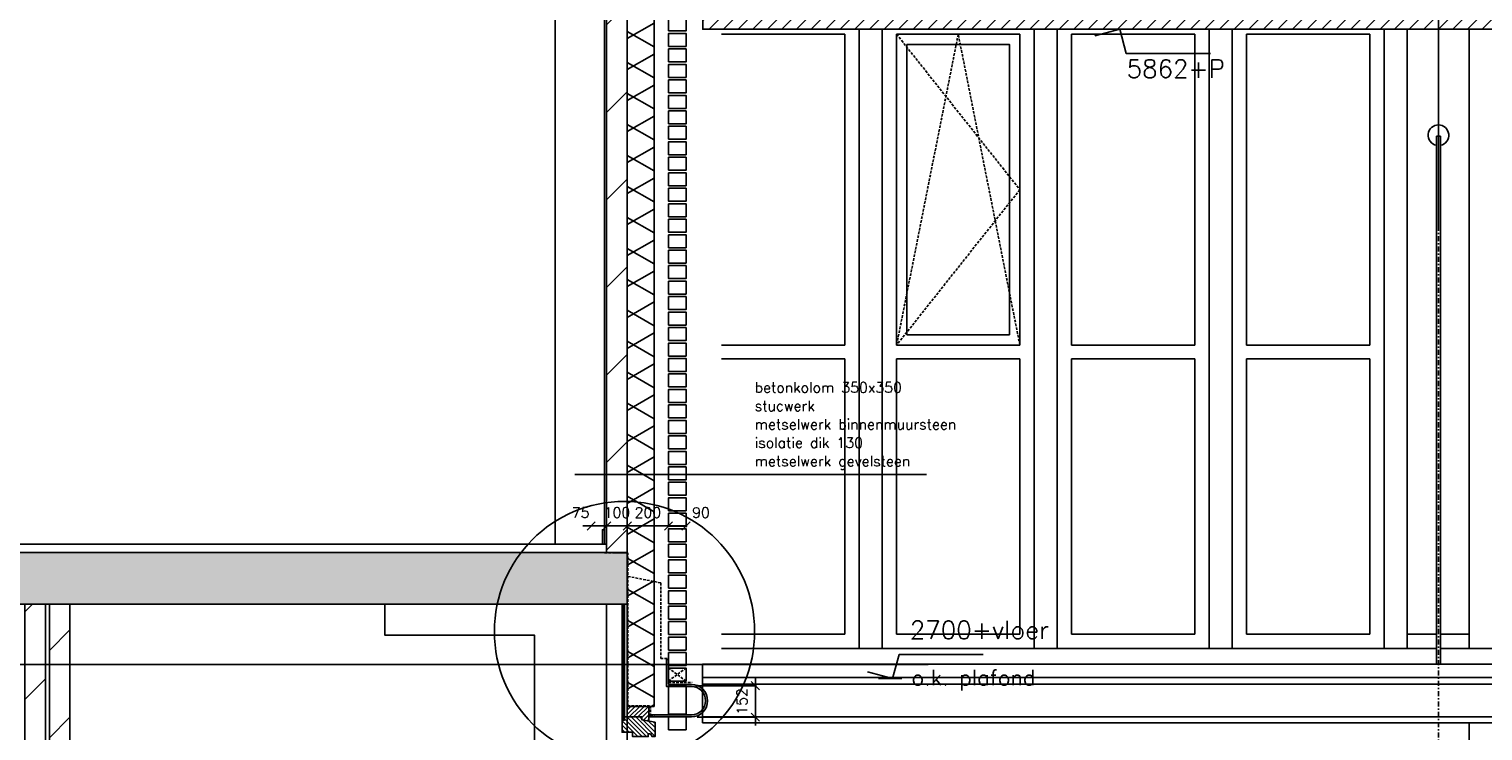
# Model space of a CAD drawing. Extents: x 149262 to 371235, y 141599 to 287858.
# Tile 27 of 60: x 166136 to 173183, y 146665 to 150065. Entities that reach past the tile are written whole.
import ezdxf

# ---------------------------------------------------------------- set-up
doc = ezdxf.new("R2010")
doc.units = 0
doc.header["$LTSCALE"] = 50
doc.header["$MEASUREMENT"] = 0
doc.header["$PDMODE"] = 3
doc.header["$PDSIZE"] = 0.1
for name, pattern in [('DASHDOT', [1, 0.5, -0.25, 0, -0.25]), ('DD1', [2.66667, 1.66667, -0.5, 0, -0.5]), ('HIDDEN', [0.375, 0.25, -0.125])]:
    doc.linetypes.add(name, pattern=pattern)
doc.layers.get('0').update_dxf_attribs({"linetype": 'CONTINUOUS'})
doc.layers.get('DEFPOINTS').update_dxf_attribs({"linetype": 'CONTINUOUS'})
for name, color, linetype in [('_DETAILNUMMERS', 4, 'CONTINUOUS'), ('A--01A1_ACEER', 1, 'CONTINUOUS'), ('A--A21--_F-23-', 9, 'CONTINUOUS'), ('A--A21--_F123-', 9, 'CONTINUOUS'), ('A--A22--_F123-', 9, 'CONTINUOUS'), ('A--A23--_F--3-', 9, 'CONTINUOUS'), ('A--A35--_F--3-', 9, 'CONTINUOUS'), ('A--A42--_F--3-', 9, 'CONTINUOUS'), ('A--L13DC4_VLOEREN', 4, 'HIDDEN'), ('A--L21--', 3, 'CONTINUOUS'), ('A--L21--_F--3-', 7, 'CONTINUOUS'), ('A--L21--_F-23-', 4, 'CONTINUOUS'), ('A--L21DC1_BUITENWAND', 1, 'HIDDEN'), ('A--L22--', 3, 'CONTINUOUS'), ('A--L22--_F--3-', 7, 'CONTINUOUS'), ('A--L22D2_BINNENWAND', 2, 'CONTINUOUS'), ('A--L23--', 7, 'CONTINUOUS'), ('A--L23--_F--3-', 7, 'CONTINUOUS'), ('A--L28--_F--3-', 1, 'CONTINUOUS'), ('A--L28D1_KONSTRUKTIES', 1, 'CONTINUOUS'), ('A--L31--', 2, 'CONTINUOUS'), ('A--L31--_F--3-', 7, 'CONTINUOUS'), ('A--L31A1_BUITENKOZIJN', 1, 'CONTINUOUS'), ('A--L42--', 7, 'CONTINUOUS'), ('A--L42--_F--3-', 7, 'CONTINUOUS'), ('A--M$1A-_F123-', 1, 'CONTINUOUS'), ('A--M01A1_MAATVOERING', 1, 'CONTINUOUS'), ('A--M01B1_HOOGTE_MAATV', 1, 'CONTINUOUS'), ('A--T01A-25_TEKST', 2, 'CONTINUOUS'), ('A--T01B2_HOOGTE_MAATV', 2, 'CONTINUOUS'), ('A--T01B3_HOOGTE_MAATV', 3, 'CONTINUOUS'), ('AL21-D3-_BUITENWAND', 3, 'CONTINUOUS'), ('STRAMIEN', 8, 'DD1'), ('X--LR---_CP', 7, 'CONTINUOUS')]:
    doc.layers.add(name, color=color, linetype=linetype)
doc.styles.add('HIEMSTRA', font='romans.shx')
doc.styles.add('HOOGTEXT', font='ROMANS.shx', dxfattribs={"height": 2.5})
doc.linetypes.add('BATTING', pattern='A,0.0001,-0.1,[134,ltypeshp.shx,S=0.1,R=0,X=-0.1,Y=0],-0.2,[134,ltypeshp.shx,S=0.1,R=180,X=0.1,Y=0],-0.1', length=0.4001)
doc.dimstyles.get("Standard").update_dxf_attribs({"dimscale": 50, "dimtxt": 2.5, "dimasz": 2, "dimexe": 0.3, "dimexo": 0.3, "dimgap": 2, "dimtad": 1, "dimdec": 0, "dimzin": 0, "dimdsep": 46, "dimtxsty": 'HIEMSTRA', "dimblk1": 'OBLIQUE', "dimblk2": 'OBLIQUE', "dimsah": 1, "dimcen": 0.09, "dimdle": 0.3, "dimclrd": 1, "dimclre": 1, "dimclrt": 2, "dimadec": 0, "dimazin": 0, "dimtfac": 1, "dimtdec": 4, "dimtix": 1, "dimtmove": 2, "dimatfit": 3, "dimldrblk": 'OBLIQUE', "dimfxl": 0, "dimtvp": 625, "dimtolj": 1, "dimtzin": 0, "dimarcsym": 0})

# ---------------------------------------------------------------- blocks, each defined once
blk = doc.blocks.new('*U634')
at = {"layer": 'A--L23--_F--3-', "color": 2, "linetype": 'Continuous'}
blk.add_lwpolyline([(0, 0), (6.324940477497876e-05, 19.99999999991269), (10653.92921400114, 19.96630726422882), (10653.92915075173, -0.03369273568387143)], dxfattribs=at)
blk = doc.blocks.new('_OBLIQUE')
at = {"color": 0, "linetype": 'ByBlock'}
blk.add_line((-0.5, -0.5), (0.5, 0.5), dxfattribs=at)
blk = doc.blocks.new('*D44')
at = {"layer": 'A--M$1A-_F123-', "color": 1, "lineweight": -2}
for p, q in [((169325.960296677, 147657.6414330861), (169228.960296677, 147657.6414330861)), ((169234.960296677, 147683.0906897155), (169234.960296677, 147651.6414330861)), ((169319.960296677, 147683.0906897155), (169319.960296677, 147651.6414330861))]:
    blk.add_line(p, q, dxfattribs=at)
at = {"layer": 'DEFPOINTS', "color": 0}
for p in [(169234.960296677, 147689.0906897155), (169234.960296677, 147657.6414330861), (169319.960296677, 147689.0906897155)]:
    blk.add_point(p, dxfattribs=at)
at = {"layer": 'A--M$1A-_F123-', "color": 1, "lineweight": -2, "xscale": 40, "yscale": 40, "zscale": 40, "rotation": 180}
blk.add_blockref('_OBLIQUE', (169234.960296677, 147657.6414330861), dxfattribs=at)
at = {"layer": 'A--M$1A-_F123-', "color": 1, "lineweight": -2, "xscale": 40, "yscale": 40, "zscale": 40}
blk.add_blockref('_OBLIQUE', (169319.960296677, 147657.6414330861), dxfattribs=at)
at = {"layer": 'A--M$1A-_F123-', "color": 2, "insert": (169392.1319179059, 147722.6414330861), "char_height": 50, "attachment_point": 5, "style": 'HIEMSTRA'}
blk.add_mtext('\\A1;90', dxfattribs=at)
blk = doc.blocks.new('*D45')
at = {"layer": 'A--M$1A-_F123-', "color": 1, "lineweight": -2}
for p, q in [((169034.9602966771, 147657.6414330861), (168994.9602966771, 147657.6414330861)), ((169234.960296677, 147657.6414330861), (169034.9602966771, 147657.6414330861)), ((169234.960296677, 147657.6414330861), (169274.960296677, 147657.6414330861))]:
    blk.add_line(p, q, dxfattribs=at)
at = {"layer": 'DEFPOINTS', "color": 0}
for p in [(169034.9602966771, 147657.6414330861), (169034.9602966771, 147657.6414330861), (169234.960296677, 147657.6414330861)]:
    blk.add_point(p, dxfattribs=at)
at = {"layer": 'A--M$1A-_F123-', "color": 1, "lineweight": -2, "xscale": 40, "yscale": 40, "zscale": 40}
blk.add_blockref('_OBLIQUE', (169034.9602966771, 147657.6414330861), dxfattribs=at)
at = {"layer": 'A--M$1A-_F123-', "color": 1, "lineweight": -2, "xscale": 40, "yscale": 40, "zscale": 40, "rotation": 180}
blk.add_blockref('_OBLIQUE', (169234.960296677, 147657.6414330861), dxfattribs=at)
at = {"layer": 'A--M$1A-_F123-', "color": 2, "insert": (169134.9602966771, 147722.6414330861), "char_height": 50, "attachment_point": 5, "style": 'HIEMSTRA'}
blk.add_mtext('\\A1;200', dxfattribs=at)
blk = doc.blocks.new('*D46')
at = {"layer": 'A--M$1A-_F123-', "color": 1, "lineweight": -2}
for p, q in [((168934.9602966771, 147657.6414330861), (168894.9602966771, 147657.6414330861)), ((169034.9602966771, 147657.6414330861), (168934.9602966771, 147657.6414330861)), ((169034.9602966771, 147657.6414330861), (169074.9602966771, 147657.6414330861))]:
    blk.add_line(p, q, dxfattribs=at)
at = {"layer": 'DEFPOINTS', "color": 0}
for p in [(168934.9602966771, 147657.6414330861), (168934.9602966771, 147657.6414330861), (169034.9602966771, 147657.6414330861)]:
    blk.add_point(p, dxfattribs=at)
at = {"layer": 'A--M$1A-_F123-', "color": 1, "lineweight": -2, "xscale": 40, "yscale": 40, "zscale": 40}
blk.add_blockref('_OBLIQUE', (168934.9602966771, 147657.6414330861), dxfattribs=at)
at = {"layer": 'A--M$1A-_F123-', "color": 1, "lineweight": -2, "xscale": 40, "yscale": 40, "zscale": 40, "rotation": 180}
blk.add_blockref('_OBLIQUE', (169034.9602966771, 147657.6414330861), dxfattribs=at)
at = {"layer": 'A--M$1A-_F123-', "color": 2, "insert": (168984.9602966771, 147722.6414330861), "char_height": 50, "attachment_point": 5, "style": 'HIEMSTRA'}
blk.add_mtext('\\A1;100', dxfattribs=at)
blk = doc.blocks.new('*D47')
at = {"layer": 'A--M$1A-_F123-', "color": 1, "lineweight": -2}
for p, q in [((168859.960296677, 147657.6414330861), (168819.960296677, 147657.6414330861)), ((168934.9602966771, 147657.6414330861), (168859.960296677, 147657.6414330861)), ((168934.9602966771, 147657.6414330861), (168974.9602966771, 147657.6414330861))]:
    blk.add_line(p, q, dxfattribs=at)
at = {"layer": 'DEFPOINTS', "color": 0}
for p in [(168859.960296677, 147657.6414330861), (168859.960296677, 147657.6414330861), (168934.9602966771, 147657.6414330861)]:
    blk.add_point(p, dxfattribs=at)
at = {"layer": 'A--M$1A-_F123-', "color": 1, "lineweight": -2, "xscale": 40, "yscale": 40, "zscale": 40}
blk.add_blockref('_OBLIQUE', (168859.960296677, 147657.6414330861), dxfattribs=at)
at = {"layer": 'A--M$1A-_F123-', "color": 1, "lineweight": -2, "xscale": 40, "yscale": 40, "zscale": 40, "rotation": 180}
blk.add_blockref('_OBLIQUE', (168934.9602966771, 147657.6414330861), dxfattribs=at)
at = {"layer": 'A--M$1A-_F123-', "color": 2, "insert": (168808.8160753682, 147722.6414330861), "char_height": 50, "attachment_point": 5, "style": 'HIEMSTRA'}
blk.add_mtext('\\A1;75', dxfattribs=at)
blk = doc.blocks.new('*U631')
at = {"layer": 'A--A22--_F123-', "linetype": 'Continuous'}
h = blk.add_hatch(dxfattribs=at)
h.set_pattern_fill('ALFALINE', color=256, scale=300, style=0)
h.set_pattern_definition([(45, (-168984.99223889, -147529.0029973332), (-212.1320343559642, 212.1320343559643), [])])
h.paths.add_polyline_path([(0, 0), (-49.99999999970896, -0.000170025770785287), (-50.01105146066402, 3249.93690053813), (-0.01105146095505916, 3249.937070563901), (49.9889485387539, 3249.937240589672), (49.99999999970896, 0.000170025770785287)])
at = {"layer": 'A--L22--_F--3-', "color": 4, "linetype": 'Continuous'}
for points in [[(0, 0), (-49.99999999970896, -0.000170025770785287), (-50.01105146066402, 3249.93690053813), (-0.01105146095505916, 3249.937070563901)], [(0, 0), (49.99999999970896, 0.000170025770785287), (49.9889485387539, 3249.937240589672), (-0.01105146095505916, 3249.937070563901)]]:
    blk.add_lwpolyline(points, dxfattribs=at)
blk = doc.blocks.new('*U626')
at = {"layer": 'A--L23--_F--3-', "color": 2, "linetype": 'Continuous'}
blk.add_lwpolyline([(0, 0), (-8.366841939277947e-05, 19.99999999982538), (10653.96084848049, 20.04457000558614), (10653.96093214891, 0.04457000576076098)], dxfattribs=at)
blk = doc.blocks.new('HOOGTEP')
at = {"layer": 'A--M01A1_MAATVOERING'}
for p, q in [((0, 0), (0.6242222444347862, 2.329629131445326)), ((0.6242222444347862, 2.329629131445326), (8.79409522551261, 2.329629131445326)), ((-2.414814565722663, 0.647047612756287), (0, 0))]:
    blk.add_line(p, q, dxfattribs=at)
at = {"layer": 'A--M01B1_HOOGTE_MAATV'}
blk.add_line((-1.37860708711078, 0), (0.9114254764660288, 0), dxfattribs=at)
at = {"layer": 'A--T01B2_HOOGTE_MAATV', "style": 'HOOGTEXT', "flags": 4}
blk.add_attdef('TEKST', (1.839745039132, -0.6710995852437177), '', height=1.5, dxfattribs=at)
at = {"layer": 'A--T01B3_HOOGTE_MAATV', "style": 'HOOGTEXT', "flags": 4}
blk.add_attdef('HOOGTE', (1.672616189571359, 3.819477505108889), '', height=1.75, dxfattribs=at)
blk = doc.blocks.new('*U568')
at = {"layer": 'A--A21--_F123-', "linetype": 'Continuous'}
h = blk.add_hatch(dxfattribs=at)
h.set_pattern_fill('ALFALINE', color=256, scale=300, style=0)
h.set_pattern_definition([(45, (-166283.8760099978, -147279.0361666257), (-212.1320343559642, 212.1320343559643), [])])
h.paths.add_polyline_path([(0, 0), (50, 0), (50, -3100.033169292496), (0, -3100.033169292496), (-50, -3100.033169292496), (-50, 0)])
at = {"layer": 'A--L21--_F--3-', "color": 4, "linetype": 'Continuous'}
for points in [[(0, 0), (-50, 0), (-50, -3100.033169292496), (0, -3100.033169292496)], [(0, 0), (50, 0), (50, -3100.033169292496), (0, -3100.033169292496)]]:
    blk.add_lwpolyline(points, dxfattribs=at)
blk = doc.blocks.new('*U567')
at = {"layer": 'A--A21--_F123-', "linetype": 'Continuous'}
h = blk.add_hatch(dxfattribs=at)
h.set_pattern_fill('ALFALINE', color=256, scale=300, style=0)
h.set_pattern_definition([(45, (-166164.9822832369, -147279.0361666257), (-212.1320343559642, 212.1320343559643), [])])
h.paths.add_polyline_path([(0, 0), (50, 0), (50, -3100.033169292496), (0, -3100.033169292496), (-50, -3100.033169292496), (-50, 0)])
at = {"layer": 'A--L21--_F--3-', "color": 4, "linetype": 'Continuous'}
for points in [[(0, 0), (-50, 0), (-50, -3100.033169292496), (0, -3100.033169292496)], [(0, 0), (50, 0), (50, -3100.033169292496), (0, -3100.033169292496)]]:
    blk.add_lwpolyline(points, dxfattribs=at)
blk = doc.blocks.new('KOZIJN_VB')
at = {"layer": 'A--A35--_F--3-'}
h = blk.add_hatch(dxfattribs=at)
h.set_pattern_fill('ALFALINE', color=256, scale=15, style=0, pattern_type=2)
h.set_pattern_definition([(45, (571.2911619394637, -567.2979342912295), (-10.60660171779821, 10.60660171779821), [])])
h.paths.add_polyline_path([(-135.000777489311, -25.45493745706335), (-71.00105577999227, -13.98621649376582), (-71.00077783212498, 0), (14.99922251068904, 0), (14.99922251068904, -15), (24.99922251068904, -15), (24.99815424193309, -73.99999999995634), (-26.00184575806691, -73.99999999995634), (-26.00184575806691, -94.99999999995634), (-102.0018457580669, -94.99999999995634), (-102.0018457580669, -80.98275032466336), (-112.0018457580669, -80.98275032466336), (-120.0018457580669, -94.98275032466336), (-135.0018457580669, -94.99999999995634)])
h = blk.add_hatch(dxfattribs=at)
h.set_pattern_fill('ALFALINE', color=256, scale=15, angle=90, style=0, pattern_type=2)
h.set_pattern_definition([(135, (571.2911619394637, -567.2979342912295), (-10.60660171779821, -10.60660171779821), [])])
h.paths.add_polyline_path([(-105.000777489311, 50.92104887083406), (-0.0007774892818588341, 50.92104887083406), (2.124780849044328e-07, -0.01391608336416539), (-70.99999978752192, 0.003333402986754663), (-70.99999978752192, -13.98602726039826), (-105.0007774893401, -20.07895112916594)])
at = {"layer": 'A--L31--_F--3-', "color": 2, "linetype": 'Continuous'}
for points in [[(-135.000777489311, -25.45493745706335), (-71.00105577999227, -13.98621649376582), (-71.00077783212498, 0), (14.99922251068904, 0), (14.99922251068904, -15), (24.99922251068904, -15), (24.99815424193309, -73.99999999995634), (-26.00184575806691, -73.99999999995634), (-26.00184575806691, -94.99999999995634), (-102.0018457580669, -94.99999999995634), (-102.0018457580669, -94.99999999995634), (-102.0018457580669, -80.98275032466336), (-112.0018457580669, -80.98275032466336), (-120.0018457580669, -94.98275032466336), (-135.0018457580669, -94.99999999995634)], [(-105.000777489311, 50.92104887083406), (-0.0007774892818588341, 50.92104887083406), (2.124780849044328e-07, -0.01391608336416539), (-70.99999978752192, 0.003333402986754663), (-70.99999978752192, -13.98602726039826), (-105.0007774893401, -20.07895112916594), (-105.000777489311, 50.92104887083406)]]:
    blk.add_lwpolyline(points, close=True, dxfattribs=at)
at = {"layer": 'X--LR---_CP', "color": 1}
blk.add_point((0, 0), dxfattribs=at)
blk = doc.blocks.new('*D412')
at = {"layer": 'A--M$1A-_F123-', "color": 1, "lineweight": -2}
for p, q in [((169366.4927269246, 146883.5529973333), (169662.256115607, 146883.5529973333)), ((169656.256115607, 146883.5529973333), (169656.256115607, 146923.5529973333)), ((169656.256115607, 146731.2929973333), (169656.256115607, 146883.5529973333)), ((169374.2750649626, 146731.2929973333), (169662.256115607, 146731.2929973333)), ((169656.256115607, 146731.2929973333), (169656.256115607, 146691.2929973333))]:
    blk.add_line(p, q, dxfattribs=at)
at = {"layer": 'DEFPOINTS', "color": 0}
for p in [(169360.4927269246, 146883.5529973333), (169656.256115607, 146883.5529973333), (169368.2750649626, 146731.2929973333)]:
    blk.add_point(p, dxfattribs=at)
at = {"layer": 'A--M$1A-_F123-', "color": 1, "lineweight": -2, "xscale": 40, "yscale": 40, "zscale": 40}
for p, rotation in [((169656.256115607, 146883.5529973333), 270), ((169656.256115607, 146731.2929973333), 90)]:
    blk.add_blockref('_OBLIQUE', p, dxfattribs=dict(at, rotation=rotation))
at = {"layer": 'A--M$1A-_F123-', "color": 2, "insert": (169591.256115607, 146807.4229973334), "char_height": 50, "attachment_point": 5, "rotation": 90, "style": 'HIEMSTRA'}
blk.add_mtext('\\A1;152', dxfattribs=at)
blk = doc.blocks.new('*U563')
at = {"layer": 'A--A42--_F--3-', "linetype": 'Continuous'}
h = blk.add_hatch(dxfattribs=at)
h.set_pattern_fill('ALFALINE', color=256, scale=4, angle=225, style=0)
h.set_pattern_definition([(270, (0, 0), (4, -8.881784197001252e-16), [])])
h.paths.add_polyline_path([(0, 0), (-6, 0), (-6, 562.0333028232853), (0, 562.0333028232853), (6, 562.0333028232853), (6, 0)])
at = {"layer": 'A--L42--_F--3-', "color": 3, "linetype": 'Continuous'}
for points in [[(0, 0), (-6, 0), (-6, 562.0333028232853), (0, 562.0333028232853)], [(0, 0), (6, 0), (6, 562.0333028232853), (0, 562.0333028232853)]]:
    blk.add_lwpolyline(points, dxfattribs=at)
blk = doc.blocks.new('*U557')
at = {"layer": 'A--A21--_F-23-', "linetype": 'Continuous'}
h = blk.add_hatch(dxfattribs=at)
h.set_pattern_fill('ALFAISO', color=256, scale=130, angle=270, style=0)
h.set_pattern_definition([(329.9999999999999, (-65, 1.193991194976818e-14), (65.00000000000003, 112.583302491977), []), (29.99999999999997, (-65, 1.193991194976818e-14), (-64.99999999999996, 112.5833024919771), [])])
h.paths.add_polyline_path([(0, 0), (65, 0), (65, -4405.949641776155), (0, -4405.949641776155), (-65, -4405.949641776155), (-65, 0)])
at = {"layer": 'A--L21--_F--3-', "color": 3, "linetype": 'Continuous'}
for points in [[(0, 0), (-65, 0), (-65, -4405.949641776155), (0, -4405.949641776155)], [(0, 0), (65, 0), (65, -4405.949641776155), (0, -4405.949641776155)]]:
    blk.add_lwpolyline(points, dxfattribs=at)

msp = doc.modelspace()

# ---------------------------------------------------------------- hatches: boundary and pattern name
at = {"layer": 'A--01A1_ACEER'}
h = msp.add_hatch(dxfattribs=at)
h.set_pattern_fill('ANSI31', color=256, scale=400, style=0)
h.set_pattern_definition([(45, (-24684.60092641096, 51761.10492576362), (-35.35533905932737, 35.35533905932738), [])])
h.paths.add_polyline_path([(169401.0335535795, 150252.0028638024), (169401.0335535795, 150064.0028638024), (176892.2547581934, 150064.0028638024), (176892.2547581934, 150252.0028638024)])
edge = h.paths.add_edge_path(flags=16)
edge.add_line((176892.2547581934, 150252.0028638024), (169401.0335535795, 150252.0028638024))
at = {"layer": 'A--A23--_F--3-'}
h = msp.add_hatch(dxfattribs=at)
h.set_pattern_fill('ALFABET', color=256, scale=40, angle=1, style=0, pattern_type=2)
h.set_pattern_definition([(46, (98071.24441673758, 170115.8994559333), (-172.6415520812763, 166.7180089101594), []), (51, (98071.24441673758, 170115.8994559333), (287.2984464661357, -20.08986452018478), [29.99999999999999, -329.9999999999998]), (356, (98071.24441673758, 170115.8994559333), (-60.74310557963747, 299.8624106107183), [24, -264]), (101.4514, (98095.18595315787, 170114.225302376), (226.5555571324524, 279.7723671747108), [25.496076, -280.4568448]), (47.1842, (98069.8482242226, 170195.8872715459), (427.9868831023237, -58.74715217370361), [45, -495]), (97.63559999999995, (98105.51379458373, 170190.9916531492), (367.0078603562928, 396.1126485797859), [38.24411519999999, -420.6852]), (352.1842, (98069.8482242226, 170195.8872715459), (367.0075511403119, 396.1129352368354), [36, -396]), (22, (98110.19118015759, 170176.5884139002), (241.5371235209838, -156.856042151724), [30, -330]), (327, (98110.19118015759, 170176.5884139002), (92.24906420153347, 291.7144156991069), [24, -264]), (72.4514, (98130.3192654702, 170163.517064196), (333.7862901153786, 134.8581122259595), [25.496076, -280.4568448]), (38.49999999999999, (98071.24441673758, 170115.8994559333), (2.539281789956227, 133.2221484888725), [0, -260.8, 0, -268, 0, -265]), (8.5, (98071.24441673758, 170115.8994559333), (102.4584148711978, 159.5771350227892), [0, -152.8, 0, -254.8, 0, -101]), (328.5, (97982.05800232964, 170114.3427012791), (213.6539076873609, -5.293980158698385), [0, -99.99999999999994, 0, -311.9999999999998, 0, -413.9999999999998]), (318.5, (97942.06409452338, 170113.6446050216), (232.5401097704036, 44.10709516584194), [0, -130, 0, -207.2, 0, -294]), (318.5, (97942.06409452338, 170113.6446050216), (232.5401097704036, 44.10709516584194), [0, -130, 0, -207.2, 0, -294])])
h.paths.add_polyline_path([(169034.9602966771, 147279.0361666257), (158181.0312630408, 147279.0361666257), (158181.0312630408, 147439.0029973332), (158281.0312630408, 147439.0029973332), (158281.0312630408, 147528.9828093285), (169034.9922388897, 147529.003167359)])
at = {"layer": 'A--L21--_F-23-', "linetype": 'Continuous'}
h = msp.add_hatch(color=256, dxfattribs=at)
edge = h.paths.add_edge_path()
edge.add_ellipse((169345.7385891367, 146811.0028638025), major_axis=(55.86143571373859, 55.86143571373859), ratio=0.9999999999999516, start_angle=225.0000000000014, end_angle=405.00000000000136, ccw=False)
edge.add_line((169345.7385891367, 146732.0028638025), (169144.9885891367, 146732.0028638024))
edge.add_line((169144.9885891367, 146732.0028638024), (169144.9885891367, 146742.0028638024))
edge.add_line((169144.9885891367, 146742.0028638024), (169345.7385891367, 146742.0028638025))
edge.add_ellipse((169345.7385891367, 146811.0028638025), major_axis=(48.79036790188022, 48.7903679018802), ratio=0.9999999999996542, start_angle=225.0000000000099, end_angle=405.0000000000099)
edge.add_line((169345.7385891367, 146880.0028638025), (169335.7385891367, 146880.0028638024))
edge.add_line((169335.7385891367, 146880.0028638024), (169224.9885891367, 146880.0028638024))
edge.add_line((169224.9885891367, 146880.0028638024), (169224.9885891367, 147010.0028638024))
edge.add_line((169224.9885891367, 147010.0028638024), (169232.9885891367, 147010.0028638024))
edge.add_ellipse((169232.9885891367, 147008.0028638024), major_axis=(1.414213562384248, 1.414213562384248), ratio=0.9999999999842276, start_angle=314.99999999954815, end_angle=405.00000000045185, ccw=False)
edge.add_line((169234.9885891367, 147008.0028638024), (169234.9885891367, 146893.5028638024))
edge.add_ellipse((169238.4885891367, 146893.5028638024), major_axis=(-2.474873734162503, 2.474873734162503), ratio=0.9999999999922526, start_angle=45.00000000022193, end_angle=134.9999999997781)
edge.add_line((169238.4885891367, 146890.0028638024), (169345.7385891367, 146890.0028638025))

# ---------------------------------------------------------------- linework, layer by layer
at = {"layer": '_DETAILNUMMERS'}
msp.add_circle((169021.658006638, 147145.6363076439), 630.8670213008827, dxfattribs=at)
at = {"layer": 'A--01A1_ACEER'}
msp.add_line((169401.0335535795, 150064.0028638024), (178795.345869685, 150064.0028638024), dxfattribs=at)
at = {"layer": 'A--01A1_ACEER', "ltscale": 10}
for p, q in [((172956.9898072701, 146988.360334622), (172956.9898072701, 149546.1796647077)), ((172956.9898072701, 149546.1796647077), (172976.9898072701, 149546.1796647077)), ((172976.9898072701, 146988.360334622), (172976.9898072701, 149546.1796647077)), ((169492.536108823, 147133.3266823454), (170089.8434890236, 147133.3266823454)), ((170340.7110976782, 147133.3266823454), (170938.0184778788, 147133.3266823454)), ((171188.8860864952, 147133.3266823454), (171786.1934666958, 147133.3266823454)), ((172037.0610753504, 147133.3266823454), (172634.368455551, 147133.3266823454)), ((172815.6559838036, 147133.3266823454), (172956.9898072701, 147133.3266823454)), ((172976.9898072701, 147133.3266823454), (173116.0341729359, 147133.3266823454)), ((169492.536108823, 147063.3266823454), (172956.9898072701, 147063.3266823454)), ((172976.9898072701, 147063.3266823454), (176718.2547591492, 147063.3266823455))]:
    msp.add_line(p, q, dxfattribs=at)
at = {"layer": 'A--01A1_ACEER', "color": 4, "ltscale": 10}
for p, q in [((169400.3721361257, 146988.360334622), (176805.34126276, 146988.360334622)), ((169400.3721361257, 146704.039467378), (176805.34126276, 146704.039467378))]:
    msp.add_line(p, q, dxfattribs=at)
at = {"layer": 'A--01A1_ACEER', "color": 2, "ltscale": 10}
for points in [[(169400.3721361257, 146923.360334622), (176805.34126276, 146923.360334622), (176805.34126276, 146988.360334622), (169400.3721361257, 146988.360334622)], [(169400.3721361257, 146732.7453957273), (176805.34126276, 146732.7453957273), (176805.34126276, 146891.7684253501), (169400.3721361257, 146891.7684253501)]]:
    msp.add_lwpolyline(points, close=True, dxfattribs=at)
at = {"layer": 'A--01A1_ACEER', "ltscale": 10}
for points in [[(169400.3721361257, 146891.7684253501), (176805.34126276, 146891.7684253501), (176805.34126276, 146923.360334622), (169400.3721361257, 146923.360334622)], [(169400.3721361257, 146704.039467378), (176805.34126276, 146704.039467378), (176805.34126276, 146732.7453957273), (169400.3721361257, 146732.7453957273)]]:
    msp.add_lwpolyline(points, close=True, dxfattribs=at)
at = {"layer": 'A--01A1_ACEER', "color": 2, "ltscale": 10}
msp.add_arc((172966.9898072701, 149551.1180728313), 50, 281.5369590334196, 258.4630409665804, dxfattribs=at)
at = {"layer": 'A--L13DC4_VLOEREN'}
for points in [[(168925.4272510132, 147527.8398073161), (169038.4786145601, 147527.8398073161), (169038.4786145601, 147413.5044720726), (169197.0436480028, 147381.7783252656), (169197.0436480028, 147015.4028638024), (169234.9885891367, 147015.4028638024), (169234.9885891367, 146899.4028638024), (169349.7841816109, 146899.4028638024)], [(168967.7957078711, 147527.8398073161), (169037.0085146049, 147527.8398073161), (169037.1338577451, 146786.4028638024), (169146.9885891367, 146786.4028638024), (169146.9885891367, 146739.1035703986), (169166.8873548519, 146736.0670600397)]]:
    msp.add_lwpolyline(points, dxfattribs=at)
at = {"layer": 'A--L21--'}
for points in [[(169234.960296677, 150056.0029973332), (169319.960296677, 150056.0029973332), (169319.960296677, 150119.0029973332), (169234.960296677, 150119.0029973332)], [(169234.960296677, 149981.0029973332), (169319.960296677, 149981.0029973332), (169319.960296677, 150044.0029973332), (169234.960296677, 150044.0029973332)], [(169234.960296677, 149906.0029973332), (169319.960296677, 149906.0029973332), (169319.960296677, 149969.0029973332), (169234.960296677, 149969.0029973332)], [(169234.960296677, 149831.0029973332), (169319.960296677, 149831.0029973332), (169319.960296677, 149894.0029973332), (169234.960296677, 149894.0029973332)], [(169234.960296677, 149756.0029973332), (169319.960296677, 149756.0029973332), (169319.960296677, 149819.0029973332), (169234.960296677, 149819.0029973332)], [(169234.960296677, 149681.0029973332), (169319.960296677, 149681.0029973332), (169319.960296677, 149744.0029973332), (169234.960296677, 149744.0029973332)], [(169234.960296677, 149606.0029973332), (169319.960296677, 149606.0029973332), (169319.960296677, 149669.0029973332), (169234.960296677, 149669.0029973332)], [(169234.960296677, 149531.0029973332), (169319.960296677, 149531.0029973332), (169319.960296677, 149594.0029973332), (169234.960296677, 149594.0029973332)], [(169234.960296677, 149456.0029973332), (169319.960296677, 149456.0029973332), (169319.960296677, 149519.0029973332), (169234.960296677, 149519.0029973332)], [(169234.960296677, 149381.0029973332), (169319.960296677, 149381.0029973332), (169319.960296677, 149444.0029973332), (169234.960296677, 149444.0029973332)], [(169234.960296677, 149369.0029973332), (169319.960296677, 149369.0029973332), (169319.960296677, 149306.0029973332), (169234.960296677, 149306.0029973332)], [(169234.960296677, 149294.0029973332), (169319.960296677, 149294.0029973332), (169319.960296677, 149231.0029973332), (169234.960296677, 149231.0029973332)], [(169234.960296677, 149219.0029973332), (169319.960296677, 149219.0029973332), (169319.960296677, 149156.0029973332), (169234.960296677, 149156.0029973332)], [(169234.960296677, 149144.0029973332), (169319.960296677, 149144.0029973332), (169319.960296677, 149081.0029973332), (169234.960296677, 149081.0029973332)], [(169234.960296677, 149069.0029973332), (169319.960296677, 149069.0029973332), (169319.960296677, 149006.0029973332), (169234.960296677, 149006.0029973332)], [(169234.960296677, 148994.0029973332), (169319.960296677, 148994.0029973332), (169319.960296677, 148931.0029973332), (169234.960296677, 148931.0029973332)], [(169234.960296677, 148919.0029973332), (169319.960296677, 148919.0029973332), (169319.960296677, 148856.0029973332), (169234.960296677, 148856.0029973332)], [(169234.960296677, 148844.0029973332), (169319.960296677, 148844.0029973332), (169319.960296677, 148781.0029973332), (169234.960296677, 148781.0029973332)], [(169234.960296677, 148769.0029973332), (169319.960296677, 148769.0029973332), (169319.960296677, 148706.0029973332), (169234.960296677, 148706.0029973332)], [(169234.960296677, 148631.0029973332), (169319.960296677, 148631.0029973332), (169319.960296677, 148694.0029973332), (169234.960296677, 148694.0029973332)], [(169234.960296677, 148556.0029973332), (169319.960296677, 148556.0029973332), (169319.960296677, 148619.0029973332), (169234.960296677, 148619.0029973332)], [(169234.960296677, 148481.0029973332), (169319.960296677, 148481.0029973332), (169319.960296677, 148544.0029973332), (169234.960296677, 148544.0029973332)], [(169234.960296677, 148406.0029973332), (169319.960296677, 148406.0029973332), (169319.960296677, 148469.0029973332), (169234.960296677, 148469.0029973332)], [(169234.960296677, 148331.0029973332), (169319.960296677, 148331.0029973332), (169319.960296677, 148394.0029973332), (169234.960296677, 148394.0029973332)], [(169234.960296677, 148256.0029973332), (169319.960296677, 148256.0029973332), (169319.960296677, 148319.0029973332), (169234.960296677, 148319.0029973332)], [(169234.9602966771, 148181.0029973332), (169319.9602966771, 148181.0029973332), (169319.9602966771, 148244.0029973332), (169234.9602966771, 148244.0029973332)], [(169234.9602966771, 148106.0029973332), (169319.9602966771, 148106.0029973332), (169319.9602966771, 148169.0029973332), (169234.9602966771, 148169.0029973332)], [(169234.9602966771, 148031.0029973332), (169319.9602966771, 148031.0029973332), (169319.9602966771, 148094.0029973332), (169234.9602966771, 148094.0029973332)], [(169234.9602966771, 147956.0029973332), (169319.9602966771, 147956.0029973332), (169319.9602966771, 148019.0029973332), (169234.9602966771, 148019.0029973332)], [(169234.9602966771, 147881.0029973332), (169319.9602966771, 147881.0029973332), (169319.9602966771, 147944.0029973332), (169234.9602966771, 147944.0029973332)], [(169234.9602966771, 147806.0029973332), (169319.9602966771, 147806.0029973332), (169319.9602966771, 147869.0029973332), (169234.9602966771, 147869.0029973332)], [(169234.9602966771, 147731.0029973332), (169319.9602966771, 147731.0029973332), (169319.9602966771, 147794.0029973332), (169234.9602966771, 147794.0029973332)], [(169234.9602966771, 147656.0029973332), (169319.9602966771, 147656.0029973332), (169319.9602966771, 147719.0029973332), (169234.9602966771, 147719.0029973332)], [(169234.99223889, 147656.0029973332), (169319.99223889, 147656.0029973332), (169319.99223889, 147719.0029973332), (169234.99223889, 147719.0029973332)], [(169234.9602966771, 147581.0029973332), (169319.9602966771, 147581.0029973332), (169319.9602966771, 147644.0029973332), (169234.9602966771, 147644.0029973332)], [(169234.99223889, 147581.0029973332), (169319.99223889, 147581.0029973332), (169319.99223889, 147644.0029973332), (169234.99223889, 147644.0029973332)], [(169234.9602966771, 147506.0029973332), (169319.9602966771, 147506.0029973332), (169319.9602966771, 147569.0029973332), (169234.9602966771, 147569.0029973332)], [(169234.9602966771, 147431.0029973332), (169319.9602966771, 147431.0029973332), (169319.9602966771, 147494.0029973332), (169234.9602966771, 147494.0029973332)], [(169234.9602966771, 147356.0029973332), (169319.9602966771, 147356.0029973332), (169319.9602966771, 147419.0029973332), (169234.9602966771, 147419.0029973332)], [(169234.9602966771, 147281.0029973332), (169319.9602966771, 147281.0029973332), (169319.9602966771, 147344.0029973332), (169234.9602966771, 147344.0029973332)], [(169234.9602966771, 147206.0029973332), (169319.9602966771, 147206.0029973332), (169319.9602966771, 147269.0029973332), (169234.9602966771, 147269.0029973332)], [(169234.9602966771, 147131.0029973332), (169319.9602966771, 147131.0029973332), (169319.9602966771, 147194.0029973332), (169234.9602966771, 147194.0029973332)], [(169234.9602966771, 147056.0029973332), (169319.9602966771, 147056.0029973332), (169319.9602966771, 147119.0029973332), (169234.9602966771, 147119.0029973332)], [(169234.9602966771, 146981.0029973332), (169319.9602966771, 146981.0029973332), (169319.9602966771, 147044.0029973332), (169234.9602966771, 147044.0029973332)], [(169234.960296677, 146906.0029973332), (169319.960296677, 146906.0029973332), (169319.960296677, 146969.0029973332), (169234.960296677, 146969.0029973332)]]:
    msp.add_lwpolyline(points, close=True, dxfattribs=at)
at = {"layer": 'A--L21--', "color": 1}
for points in [[(169234.960296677, 146745.5529973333), (169319.960296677, 146745.5529973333), (169319.960296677, 146883.5529973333), (169234.960296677, 146883.5529973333)], [(169234.960296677, 146670.5529973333), (169319.960296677, 146670.5529973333), (169319.960296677, 146733.5529973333), (169234.960296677, 146733.5529973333)]]:
    msp.add_lwpolyline(points, close=True, dxfattribs=at)
at = {"layer": 'A--L21--_F-23-', "linetype": 'Continuous'}
msp.add_lwpolyline([(169034.9602966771, 147279.0361666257), (158181.0312630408, 147279.0361666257), (158181.0312630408, 147439.0029973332), (158281.0312630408, 147439.0029973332), (158281.0312630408, 147528.9828093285), (169034.9922388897, 147529.003167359), (169034.9602966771, 147279.0361666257)], dxfattribs=at)
at = {"layer": 'A--L21DC1_BUITENWAND'}
for p, q in [((169234.960296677, 146906.7790046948), (169319.960296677, 146969.0029973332)), ((169319.960296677, 146906.0029973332), (169234.960296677, 146969.0029973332))]:
    msp.add_line(p, q, dxfattribs=at)
at = {"layer": 'A--L22D2_BINNENWAND'}
msp.add_line((168924.9602966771, 147594.0029973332), (168924.9545900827, 150282.2383792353), dxfattribs=at)
at = {"layer": 'A--L23--'}
msp.add_lwpolyline([(168914.9602966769, 147569.0029973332), (168924.9602966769, 147569.0029973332), (168924.9602966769, 147639.0029973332), (168914.9602966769, 147639.0029973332)], close=True, dxfattribs=at)
at = {"layer": 'A--L28--_F--3-', "color": 4, "linetype": 'Continuous'}
msp.add_lwpolyline([(169345.7385891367, 146890.0028638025), (169345.7385891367, 146890.0028638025, -0.9999999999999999), (169345.7385891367, 146732.0028638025), (169144.9885891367, 146732.0028638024), (169144.9885891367, 146742.0028638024), (169345.7385891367, 146742.0028638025, 0.9999999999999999), (169345.7385891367, 146880.0028638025), (169335.7385891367, 146880.0028638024), (169224.9885891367, 146880.0028638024), (169224.9885891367, 147010.0028638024), (169232.9885891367, 147010.0028638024, -0.4142135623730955), (169234.9885891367, 147008.0028638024), (169234.9885891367, 146893.5028638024, 0.4142135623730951), (169238.4885891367, 146890.0028638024)], format="xyb", close=True, dxfattribs=at)
at = {"layer": 'A--L28D1_KONSTRUKTIES'}
msp.add_line((168934.992082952, 144219.0029973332), (168934.9863763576, 147279.0361666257), dxfattribs=at)
for points in [[(167859.960296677, 150778.946405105), (167859.960296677, 150630.4982273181), (168684.9602966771, 150630.4982273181), (168684.9602966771, 147569.0029973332)], [(167859.960296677, 147279.0029973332), (167859.960296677, 147129.0029973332), (168584.9659758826, 147129.0029973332), (168584.9659758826, 144219.0029973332)]]:
    msp.add_lwpolyline(points, dxfattribs=at)
at = {"layer": 'A--L31--'}
for p, q in [((170159.4235693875, 150064.0028638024), (170159.4235693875, 147063.3266823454)), ((170271.1310172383, 150064.0028638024), (170271.1310172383, 147063.3266823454)), ((171007.5985582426, 150064.0028638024), (171007.5985582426, 147063.3266823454)), ((171119.3060060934, 150064.0028638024), (171119.3060060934, 147063.3266823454)), ((171855.7735470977, 150064.0028638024), (171855.7735470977, 147063.3266823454)), ((171967.4809949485, 150064.0028638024), (171967.4809949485, 147063.3266823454)), ((172703.9485359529, 150064.0028638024), (172703.9485359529, 147063.3266823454)), ((172815.6559838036, 150064.0028638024), (172815.6559838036, 147063.3266823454)), ((173116.0341729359, 150064.0028638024), (173116.0341729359, 147063.3266823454)), ((173116.0341729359, 146704.039467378), (173116.034172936, 144207.0402052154))]:
    msp.add_line(p, q, dxfattribs=at)
at = {"layer": 'A--L31--', "color": 1, "linetype": 'HIDDEN'}
for points in [[(170340.711097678, 150040.0028638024), (170938.0184778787, 149287.0028633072), (170340.711097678, 148534.0028638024)], [(170938.0184778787, 148534.0028638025), (170639.3647877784, 150040.0028638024), (170340.711097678, 148534.0028638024)]]:
    msp.add_lwpolyline(points, dxfattribs=at)
at = {"layer": 'A--L31A1_BUITENKOZIJN'}
for p, q in [((170089.8434890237, 150040.0028638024), (169492.536108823, 150040.0028638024)), ((170089.8434890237, 150040.0028638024), (170089.8434890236, 148534.0028638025)), ((170340.7110976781, 150040.0028638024), (170340.7110976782, 148534.0028638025)), ((170340.7110976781, 150040.0028638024), (170938.0184778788, 150040.0028638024)), ((170938.0184778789, 150040.0028638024), (170938.0184778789, 148534.0028638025)), ((171188.8860864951, 150040.0028638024), (171188.8860864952, 148534.0028638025)), ((171786.1934666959, 150040.0028638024), (171188.8860864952, 150040.0028638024)), ((171786.1934666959, 150040.0028638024), (171786.1934666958, 148534.0028638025)), ((172037.0610753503, 150040.0028638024), (172037.0610753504, 148534.0028638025)), ((172037.0610753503, 150040.0028638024), (172634.368455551, 150040.0028638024)), ((172634.3684555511, 150040.0028638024), (172634.3684555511, 148534.0028638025)), ((170089.8434890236, 148534.0028638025), (169492.536108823, 148534.0028638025)), ((170340.7110976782, 148534.0028638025), (170938.0184778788, 148534.0028638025)), ((171786.1934666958, 148534.0028638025), (171188.8860864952, 148534.0028638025)), ((172037.0610753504, 148534.0028638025), (172634.368455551, 148534.0028638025)), ((170089.8434890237, 148467.0028638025), (169492.536108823, 148467.0028638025)), ((170089.8434890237, 148467.0028638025), (170089.8434890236, 147133.3266823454)), ((170340.7110976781, 148467.0028638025), (170340.7110976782, 147133.3266823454)), ((170340.7110976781, 148467.0028638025), (170938.0184778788, 148467.0028638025)), ((170938.0184778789, 148467.0028638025), (170938.0184778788, 147133.3266823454)), ((171188.8860864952, 148467.0028638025), (171188.8860864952, 147133.3266823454)), ((171786.1934666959, 148467.0028638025), (171188.8860864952, 148467.0028638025)), ((171786.1934666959, 148467.0028638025), (171786.1934666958, 147133.3266823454)), ((172037.0610753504, 148467.0028638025), (172037.0610753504, 147133.3266823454)), ((172037.0610753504, 148467.0028638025), (172634.368455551, 148467.0028638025)), ((172634.3684555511, 148467.0028638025), (172634.368455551, 147133.3266823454)), ((165909.8486319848, 146986.0029239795), (170494.3020801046, 146986.0029239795)), ((166857.2483279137, 146986.0029973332), (166169.7312866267, 146986.0029973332)), ((167804.6483279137, 146986.0029973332), (167117.1312866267, 146986.0029973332)), ((168752.0483279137, 146986.0029973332), (168064.5312866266, 146986.0029973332))]:
    msp.add_line(p, q, dxfattribs=at)
at = {"layer": 'A--L31A1_BUITENKOZIJN', "elevation": 0.06222970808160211}
msp.add_lwpolyline([(170888.0194275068, 148584.0028638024), (170888.0195363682, 149990.0028638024), (170390.7110976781, 149990.0028638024), (170390.7110902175, 148584.0028638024)], close=True, dxfattribs=at)
at = {"layer": 'A--T01A-25_TEKST'}
msp.add_line((168781.2308490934, 147907.333303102), (170486.2154855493, 147907.333303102), dxfattribs=at)
at = {"layer": 'AL21-D3-_BUITENWAND', "color": 5}
msp.add_lwpolyline([(169401.0335535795, 150252.0028638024), (169401.0335535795, 150064.0028638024), (176892.2547581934, 150064.0028638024), (176892.2547581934, 150252.0028638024)], close=True, dxfattribs=at)
at = {"layer": 'STRAMIEN', "linetype": 'DASHDOT', "ltscale": 100}
for p, q in [((169034.9898072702, 162128.1494199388), (169034.9898072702, 142567.4355037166)), ((172966.9898072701, 151597.0007365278), (172966.9898072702, 142515.4353701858))]:
    msp.add_line(p, q, dxfattribs=at)
at = {"layer": 'STRAMIEN', "linetype": 'DASHDOT'}
for p, q in [((169034.9898072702, 162088.1494199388), (169034.9898072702, 142527.4355037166)), ((172966.9898072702, 162088.1494199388), (172966.9898072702, 142527.4355037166)), ((166290.0871527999, 147569.0029973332), (150060.4721514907, 147569.0029973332))]:
    msp.add_line(p, q, dxfattribs=at)
at = {"layer": 'STRAMIEN', "color": 5, "linetype": 'Continuous', "ltscale": 100}
msp.add_line((176892.2547581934, 150064.0028638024), (169401.0335535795, 150064.0028638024), dxfattribs=at)

# ---------------------------------------------------------------- block references
ref = msp.add_blockref('HOOGTEP', (171422.8443899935, 150064.0028638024), dxfattribs=dict(xscale=-50, yscale=50, zscale=50, rotation=180))
ref.add_attrib('HOOGTE', '5862+P', (171455.6232043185, 149829.0094674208), dxfattribs={"layer": 'A--T01B3_HOOGTE_MAATV', "height": 87.5, "style": 'HOOGTEXT', "flags": 4})
at = {"xscale": 50, "yscale": 50, "zscale": 50}
msp.add_blockref('HOOGTEP', (170321.0762660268, 146919.0029973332), dxfattribs=at).add_auto_attribs({'TEKST': 'o.k. plafond', 'HOOGTE': '2700+vloer'})
at = {"layer": 'A--L21--', "linetype": 'BATTING'}
msp.add_blockref('*U557', (169099.9898072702, 151188.9688505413), dxfattribs=at)
at = {"layer": 'A--L21--'}
for name, p in [('*U567', (166164.9822832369, 147279.0361666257)), ('*U568', (166283.8760099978, 147279.0361666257))]:
    msp.add_blockref(name, p, dxfattribs=at)
at = {"layer": 'A--L22--'}
msp.add_blockref('*U631', (168984.99223889, 147529.0029973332), dxfattribs=at)
at = {"layer": 'A--L23--'}
for name, p in [('*U634', (158281.0311459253, 147549.0366900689)), ('*U626', (158281.0312630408, 147548.9870637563))]:
    msp.add_blockref(name, p, dxfattribs=at)
at = {"layer": 'A--L31--', "extrusion": (0, 0, -1), "zscale": -1}
msp.add_blockref('KOZIJN_VB', (-169034.9879638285, 146732.0028638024), dxfattribs=at)
at = {"layer": 'A--L42--'}
msp.add_blockref('*U563', (169015.9887413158, 146717.0029724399), dxfattribs=at)

# ---------------------------------------------------------------- texts
at = {"layer": 'A--T01A-25_TEKST', "style": 'HIEMSTRA'}
for s, p in [('betonkolom 350x350', (169652.6752173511, 148303.5348527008)), ('stucwerk', (169652.6752173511, 148214.3197200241)), ('metselwerk binnenmuursteen', (169652.6752173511, 148125.1045873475)), ('isolatie dik 130', (169652.6752173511, 148035.8894546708)), ('metselwerk gevelsteen', (169652.6752173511, 147946.6743219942))]:
    msp.add_text(s, height=50, dxfattribs=at).set_placement(p)

# ---------------------------------------------------------------- dimensions: what is measured, and where the dimension line sits
at = {"layer": 'A--M$1A-_F123-'}
dim = msp.add_linear_dim(base=(168859.960296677, 147657.6414330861), p1=(168934.9602966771, 147657.6414330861), p2=(168859.960296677, 147657.6414330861), dimstyle='Standard', override={"dimscale": 20}, dxfattribs=at)
dim.commit()
dim.dimension.update_dxf_attribs({"geometry": '*D47', "text_midpoint": (168808.8160753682, 147722.6414330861), "dimtype": 160})
for base, p1, p2, picture, middle in [((168934.9602966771, 147657.6414330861), (169034.9602966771, 147657.6414330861), (168934.9602966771, 147657.6414330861), '*D46', (168984.9602966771, 147722.6414330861)), ((169034.9602966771, 147657.6414330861), (169234.960296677, 147657.6414330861), (169034.9602966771, 147657.6414330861), '*D45', (169134.9602966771, 147722.6414330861))]:
    dim = msp.add_linear_dim(base=base, p1=p1, p2=p2, dimstyle='Standard', override={"dimscale": 20}, dxfattribs=at)
    dim.commit()
    dim.dimension.update_dxf_attribs({"geometry": picture, "text_midpoint": middle})
dim = msp.add_linear_dim(base=(169234.960296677, 147657.6414330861), p1=(169319.960296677, 147689.0906897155), p2=(169234.960296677, 147689.0906897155), text='90', dimstyle='Standard', override={"dimscale": 20}, dxfattribs=at)
dim.commit()
dim.dimension.update_dxf_attribs({"geometry": '*D44', "text_midpoint": (169392.1319179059, 147722.6414330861), "dimtype": 160})
dim = msp.add_linear_dim(base=(169656.256115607, 146883.5529973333), p1=(169368.2750649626, 146731.2929973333), p2=(169360.4927269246, 146883.5529973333), angle=270, dimstyle='Standard', override={"dimscale": 20}, dxfattribs=at)
dim.commit()
dim.dimension.update_dxf_attribs({"geometry": '*D412', "text_midpoint": (169591.256115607, 146807.4229973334)})

doc.saveas('drawing.dxf')
